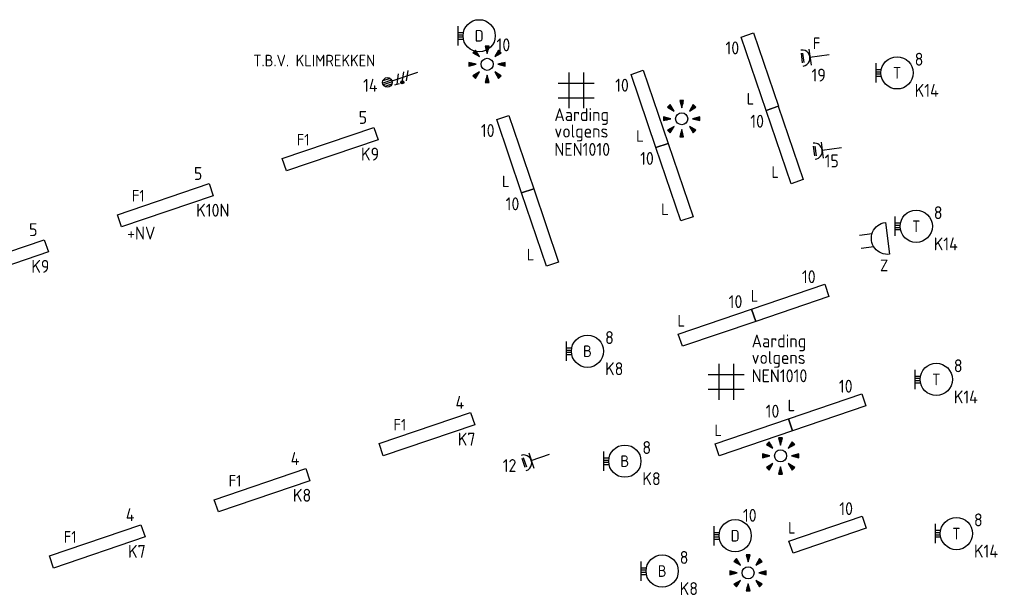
# Model space of a CAD drawing. Header units: millimetres. Extents: x -42616 to 81349, y -22301 to 100610.
# Tile 20 of 22: x 59857 to 75123, y 77112 to 86038. Entities that reach past the tile are written whole.
import ezdxf
from ezdxf.enums import TextEntityAlignment as Align

# ---------------------------------------------------------------- set-up
doc = ezdxf.new("R2010")
doc.units = ezdxf.units.MM
doc.header["$LTSCALE"] = 100
for name, color, linetype in [('EB63101-_ATTRIB', 2, 'Continuous'), ('EB63103-_ATTRIB', 2, 'Continuous'), ('EB63104-_ATTRIB', 2, 'Continuous'), ('EB6411--_ATTRIB', 2, 'Continuous'), ('EL62203-_KRACHT-WCD230', 3, 'Continuous'), ('EL62204-_KRACHT-ASP230', 3, 'Continuous'), ('EL62209-_KRACHT-ASP400', 3, 'Continuous'), ('EL63101-_LICHT-ARM', 3, 'Continuous'), ('EL63103-_LICHT-WCD230V', 3, 'Continuous'), ('EL6411--_DEURBEL', 3, 'Continuous')]:
    doc.layers.add(name, color=color, linetype=linetype)
doc.styles.add('NORATT', font='iso.shx')
doc.styles.add('NORDIM', font='isocp.shx')

# ---------------------------------------------------------------- blocks, each defined once
blk = doc.blocks.new('ES3G10')
for p, q in [((-3.25, -1.5), (-3.25, 1.5)), ((-3.25, 0.52), (-2.44, 0.52)), ((-3.25, 0.17), (-2.49, 0.17)), ((-3.25, -0.17), (-2.49, -0.17)), ((-3.25, -0.52), (-2.44, -0.52))]:
    blk.add_line(p, q)
blk.add_circle((0, 0), 2.5)
at = {"style": 'NORATT', "flags": 9}
blk.add_attdef('GELIJK', text='', height=1.8, dxfattribs=at).set_placement((3.5, 5), align=Align.MIDDLE_CENTER)
at = {"color": 6, "style": 'NORATT'}
for tag, flags, p in [('SCHAK', 8, (3.5, 2.75)), ('A_CODE', 8, (0, 0)), ('GROEP', 8, (-3.5, -2.75)), ('KAST', 9, (3.5, -2.75))]:
    blk.add_attdef(tag, text='', height=1.8, dxfattribs=dict(at, flags=flags)).set_placement(p, align=Align.MIDDLE)
blk = doc.blocks.new('EJ3P31')
at = {"color": 0}
blk.add_lwpolyline([(-7.5, -1), (-7.5, 1), (7.5, 1), (7.5, -1)], close=True, dxfattribs=at)
at = {"style": 'NORATT', "flags": 9}
blk.add_attdef('GELIJK', text='', height=1.8, dxfattribs=at).set_placement((3.5, 5), align=Align.MIDDLE_CENTER)
at = {"color": 0, "style": 'NORATT'}
for tag, flags, p in [('A_CODE', 8, (-3.5, 2.75)), ('SCHAK', 8, (3.5, 2.75)), ('GROEP', 8, (-3.5, -2.75)), ('KAST', 9, (3.5, -2.75))]:
    blk.add_attdef(tag, text='', height=1.8, dxfattribs=dict(at, flags=flags)).set_placement(p, align=Align.MIDDLE)
blk = doc.blocks.new('ES3W1L')
for p, q in [((1.25, 0), (-1.25, 0)), ((-0.75, 1.25), (0.75, 1.25)), ((-0.75, 1), (0.75, 1)), ((0, 0), (0, -3))]:
    blk.add_line(p, q)
blk.add_arc((0, 1.25), 1.25, 180, 0)
at = {"style": 'NORATT'}
for tag, flags, p in [('VERMOGEN', 9, (-2.5, 3)), ('GROEP', 8, (0, 3)), ('SCHAK', 8, (2.5, 3)), ('GELIJK', 9, (5, 3)), ('TAL', 8, (2.5, 3)), ('KAST', 9, (7, 3))]:
    blk.add_attdef(tag, text='', height=1.8, rotation=90, dxfattribs=dict(at, flags=flags)).set_placement(p, align=Align.MIDDLE_CENTER)
at = {"style": 'NORATT', "flags": 8}
blk.add_attdef('DOEL', text='', height=1.8, rotation=90, dxfattribs=at).set_placement((-2.5, 3), align=Align.MIDDLE_LEFT)
at = {"style": 'NORATT', "flags": 9}
blk.add_attdef('M_CODE', text='', height=1.8, dxfattribs=at).set_placement((0, 0), align=Align.MIDDLE_CENTER)
blk = doc.blocks.new('ES652141')
for p, q in [((-2.79, 2.51), (-2.26, 1.98)), ((-2.65, 2.65), (-1.59, 1.59)), ((-2.51, 2.79), (-1.98, 2.26)), ((-0.2, 3.75), (-0.2, 3)), ((0, 3.75), (0, 2.25)), ((0.2, 3.75), (0.2, 3)), ((2.65, 2.65), (1.59, 1.59)), ((2.51, 2.79), (1.98, 2.26)), ((2.79, 2.51), (2.26, 1.98)), ((-3.75, 0.2), (-3, 0.2)), ((-3.75, 0), (-2.25, 0)), ((3.75, 0), (2.25, 0)), ((3.75, 0.2), (3, 0.2)), ((-3.75, -0.2), (-3, -0.2)), ((-2.79, -2.51), (-2.26, -1.98)), ((-2.65, -2.65), (-1.59, -1.59)), ((2.65, -2.65), (1.59, -1.59)), ((2.79, -2.51), (2.26, -1.98)), ((3.75, -0.2), (3, -0.2)), ((-2.51, -2.79), (-1.98, -2.26)), ((-0.2, -3.75), (-0.2, -3)), ((0, -3.75), (0, -2.25)), ((0.2, -3.75), (0.2, -3)), ((2.51, -2.79), (1.98, -2.26))]:
    blk.add_line(p, q)
for points in [[(-1.59, 1.59), (-2.37, 2.93), (-2.93, 2.37)], [(0, 2.25), (0.4, 3.75), (-0.4, 3.75)], [(1.59, 1.59), (2.93, 2.37), (2.37, 2.93)], [(-2.25, 0), (-3.75, 0.4), (-3.75, -0.4)], [(2.25, 0), (3.75, -0.4), (3.75, 0.4)], [(-1.59, -1.59), (-2.93, -2.37), (-2.37, -2.93)], [(1.59, -1.59), (2.37, -2.93), (2.93, -2.37)], [(0, -2.25), (-0.4, -3.75), (0.4, -3.75)]]:
    blk.add_lwpolyline(points, close=True)
blk.add_circle((0, 0), 1.25)
at = {"style": 'NORATT'}
blk.add_attdef('NUMMER', text='', height=1.8, dxfattribs=at).set_placement((0, 5), align=Align.MIDDLE)
for tag, flags, p in [('CODE', 9, (1, 3.5)), ('PANEEL', 9, (0, 3)), ('GRP', 8, (0, -5)), ('RUIMTE', 9, (0, -7.5))]:
    blk.add_attdef(tag, text='', height=1.8, dxfattribs=dict(at, flags=flags)).set_placement(p, align=Align.MIDDLE_LEFT)
at = {"style": 'NORATT', "flags": 8}
blk.add_attdef('M_CODE', text='', height=1.8, dxfattribs=at).set_placement((0, 0), align=Align.MIDDLE_CENTER)
blk = doc.blocks.new('EJ3P21')
at = {"color": 0}
blk.add_lwpolyline([(-6, -1), (-6, 1), (6, 1), (6, -1)], close=True, dxfattribs=at)
at = {"style": 'NORATT'}
for tag, height, flags, p in [('GROEPI', 1.8, 9, (0, 9.5)), ('CODE', 3.5, 8, (0, 4.5)), ('GELIJK', 1.8, 9, (3.5, 5)), ('M_CODE', 1.8, 9, (0, 0)), ('VERMOGEN', 1.8, 9, (0, -5.5)), ('DOEL', 1.8, 9, (0, -7.5)), ('VERMOGENI', 1.8, 9, (0, -9.5)), ('DOELI', 1.8, 9, (0, -11.5))]:
    blk.add_attdef(tag, text='', height=height, dxfattribs=dict(at, flags=flags)).set_placement(p, align=Align.MIDDLE_CENTER)
at = {"style": 'NORATT', "flags": 9}
for tag in ['GELIJKI', 'TAL']:
    blk.add_attdef(tag, text='', height=1.8, rotation=90, dxfattribs=at).set_placement((5, 2.75), align=Align.MIDDLE_CENTER)
at = {"style": 'NORATT'}
for tag, flags, p in [('SCHAK', 8, (3.5, 2.8)), ('A_CODE', 8, (0, 0)), ('GROEP', 8, (-3.5, -2.8)), ('KAST', 9, (3.5, -2.8))]:
    blk.add_attdef(tag, text='', height=1.8, dxfattribs=dict(at, flags=flags)).set_placement(p, align=Align.MIDDLE)
blk = doc.blocks.new('ES081010')
at = {"color": 0}
for p, q in [((-1, 0), (-1, -2)), ((1, -2), (1, 0))]:
    blk.add_line(p, q, dxfattribs=at)
blk.add_lwpolyline([(-2.5, 2.25), (2.5, 2.25, -1)], format="xyb", close=True, dxfattribs=at)
at = {"color": 0, "style": 'NORATT', "flags": 8}
for tag, p in [('NUMMER', (0, 6.75)), ('SCHAK', (0, 4))]:
    blk.add_attdef(tag, text='', height=1.8, dxfattribs=at).set_placement(p, align=Align.MIDDLE)
at = {"style": 'NORATT'}
for tag, flags, p in [('PANEEL', 9, (0, 3)), ('CODE', 9, (1, 3.5)), ('GRP', 8, (0, -5)), ('RUIMTE', 9, (0, -7.5))]:
    blk.add_attdef(tag, text='', height=1.8, dxfattribs=dict(at, flags=flags)).set_placement(p, align=Align.MIDDLE_LEFT)
at = {"style": 'NORATT', "flags": 8}
blk.add_attdef('M_CODE', text='', height=1.8, dxfattribs=at).set_placement((0, 0), align=Align.MIDDLE_CENTER)
blk = doc.blocks.new('ES3X5')
at = {"color": 0}
for p, q in [((-0.45, 1.4), (-0.45, 2.6)), ((-0.15, 1.27), (-0.15, 2.73)), ((0.15, 1.27), (0.15, 2.73)), ((0.45, 1.4), (0.45, 2.6)), ((0, 1.25), (0, -3))]:
    blk.add_line(p, q, dxfattribs=at)
at = {"color": 1}
for p, q in [((-0.88, -0.38), (-0.88, 0.01)), ((-0.78, -0.42), (-0.78, 0.06)), ((-0.73, 1.04), (-0.73, 0.3)), ((-0.73, 0.67), (0.73, -0.07)), ((-0.69, -0.42), (-0.69, 0.06)), ((-0.59, -0.38), (-0.59, 0.01)), ((-0.73, -0.18), (0.73, -0.92)), ((-0.73, -0.88), (0.73, -1.62))]:
    blk.add_line(p, q, dxfattribs=at)
at = {"color": 0}
blk.add_circle((0, 2), 0.75, dxfattribs=at)
at = {"color": 1}
blk.add_circle((-0.73, -0.18), 0.245, dxfattribs=at)
at = {"style": 'NORATT'}
for tag, flags, p in [('VERMOGEN', 9, (-2.5, 4.5)), ('GROEP', 8, (0, 4.5)), ('SCHAK', 8, (2.5, 4.5)), ('KAST', 9, (7, 4.5)), ('DOEL', 8, (-2.5, 1))]:
    blk.add_attdef(tag, text='', height=1.8, rotation=90, dxfattribs=dict(at, flags=flags)).set_placement(p, align=Align.MIDDLE_LEFT)
for tag, flags, p in [('GELIJK', 9, (5, 4.5)), ('TAL', 8, (2.5, 4.5))]:
    blk.add_attdef(tag, text='', height=1.8, rotation=90, dxfattribs=dict(at, flags=flags)).set_placement(p, align=Align.MIDDLE_CENTER)
at = {"style": 'NORATT', "flags": 9}
blk.add_attdef('M_CODE', text='', height=1.8, dxfattribs=at).set_placement((0, 0), align=Align.MIDDLE_CENTER)

msp = doc.modelspace()

# ---------------------------------------------------------------- linework, layer by layer
at = {"layer": 'EL62204-_KRACHT-ASP230'}
for points in [[(68371, 85221), (68371, 84664)], [(68598, 85221), (68598, 84664)], [(68763, 85049), (68206, 85049)], [(68763, 84822), (68206, 84822)]]:
    msp.add_lwpolyline(points, dxfattribs=at)
at = {"layer": 'EL62204-_KRACHT-ASP230', "elevation": -16800}
for points in [[(70697, 80701), (70697, 80144)], [(70924, 80701), (70924, 80144)], [(71089, 80529), (70532, 80529)], [(71089, 80302), (70532, 80302)]]:
    msp.add_lwpolyline(points, dxfattribs=at)

# ---------------------------------------------------------------- block references
at = {"layer": 'EL62209-_KRACHT-ASP400'}
ref = msp.add_blockref('ES3X5', (65748, 85129), dxfattribs=dict(at, xscale=99.99999999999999, yscale=99.99999999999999, zscale=99.99999999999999, rotation=108.7506711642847))
ref.add_attrib('DOEL', 'T.B.V. KLIMREKKEN', dxfattribs={"layer": 'EB63104-_ATTRIB', "color": 1, "height": 180, "style": 'NORATT', "flags": 8}).set_placement((63479, 85404), align=Align.MIDDLE_LEFT)
at = {"layer": 'EL63101-_LICHT-ARM'}
ref = msp.add_blockref('ES3G10', (66981, 85788, 19400), dxfattribs=dict(at, xscale=100, yscale=100, zscale=100))
ref.add_attrib('A_CODE', 'D', dxfattribs={"layer": 'EB63101-_ATTRIB', "color": 1, "height": 180, "style": 'NORATT', "flags": 8}).set_placement((66981, 85788, 19400), align=Align.MIDDLE)
ref = msp.add_blockref('EJ3P21', (71333, 85232, 16800), dxfattribs=dict(at, xscale=99.99999999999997, yscale=99.99999999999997, zscale=99.99999999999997, rotation=108.8000000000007))
ref.add_attrib('A_CODE', 'L', dxfattribs={"layer": 'EB63101-_ATTRIB', "color": 1, "height": 180, "style": 'NORATT', "flags": 8}).set_placement((71186, 84812, 16800), align=Align.MIDDLE)
at = {"layer": 'EL63101-_LICHT-ARM', "xscale": 75, "yscale": 75, "zscale": 75}
for p in [(67104, 85346, -16800), (70121, 84502), (71654, 79274, -16800), (71150, 77461)]:
    msp.add_blockref('ES652141', p, dxfattribs=at)
at = {"layer": 'EL63101-_LICHT-ARM'}
ref = msp.add_blockref('ES3G10', (73460, 85213, 2400), dxfattribs=dict(at, xscale=100, yscale=100, zscale=100))
ref.add_attrib('A_CODE', 'T', dxfattribs={"layer": 'EB63101-_ATTRIB', "color": 1, "height": 180, "style": 'NORATT', "flags": 8}).set_placement((73460, 85213, 2400), align=Align.MIDDLE)
ref = msp.add_blockref('EJ3P21', (69623, 84654, 16800), dxfattribs=dict(at, xscale=99.99999999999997, yscale=99.99999999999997, zscale=99.99999999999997, rotation=108.8000000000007))
ref.add_attrib('A_CODE', 'L', dxfattribs={"layer": 'EB63101-_ATTRIB', "color": 1, "height": 180, "style": 'NORATT', "flags": 8}).set_placement((69475, 84234, 16800), align=Align.MIDDLE)
ref = msp.add_blockref('EJ3P21', (71717, 84095, 16800), dxfattribs=dict(at, xscale=99.99999999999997, yscale=99.99999999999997, zscale=99.99999999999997, rotation=108.8000000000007))
ref.add_attrib('A_CODE', 'L', dxfattribs={"layer": 'EB63101-_ATTRIB', "color": 1, "height": 180, "style": 'NORATT', "flags": 8}).set_placement((71570, 83675, 16800), align=Align.MIDDLE)
ref = msp.add_blockref('EJ3P21', (67541, 83952, 16800), dxfattribs=dict(at, xscale=99.99999999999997, yscale=99.99999999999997, zscale=99.99999999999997, rotation=108.8000000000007))
ref.add_attrib('A_CODE', 'L', dxfattribs={"layer": 'EB63101-_ATTRIB', "color": 1, "height": 180, "style": 'NORATT', "flags": 8}).set_placement((67393, 83532, 16800), align=Align.MIDDLE)
ref = msp.add_blockref('EJ3P31', (64671, 84030, 2600), dxfattribs=dict(at, xscale=100.0000000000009, yscale=100.0000000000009, zscale=100.0000000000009, rotation=18.80000000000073))
ref.add_attrib('A_CODE', 'F1', dxfattribs={"layer": 'EB63101-_ATTRIB', "color": 1, "height": 180, "style": 'NORATT', "flags": 8}).set_placement((64251, 84177, 2600), align=Align.MIDDLE)
ref = msp.add_blockref('EJ3P21', (70009, 83518, 16800), dxfattribs=dict(at, xscale=99.99999999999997, yscale=99.99999999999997, zscale=99.99999999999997, rotation=108.8000000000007))
ref.add_attrib('A_CODE', 'L', dxfattribs={"layer": 'EB63101-_ATTRIB', "color": 1, "height": 180, "style": 'NORATT', "flags": 8}).set_placement((69862, 83098, 16800), align=Align.MIDDLE)
ref = msp.add_blockref('EJ3P31', (62115, 83160, 2600), dxfattribs=dict(at, xscale=100.0000000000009, yscale=100.0000000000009, zscale=100.0000000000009, rotation=18.80000000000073))
ref.add_attrib('A_CODE', 'F1', dxfattribs={"layer": 'EB63101-_ATTRIB', "color": 1, "height": 180, "style": 'NORATT', "flags": 8}).set_placement((61695, 83307, 2600), align=Align.MIDDLE)
ref = msp.add_blockref('EJ3P21', (67925, 82815, 16800), dxfattribs=dict(at, xscale=99.99999999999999, yscale=99.99999999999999, zscale=99.99999999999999, rotation=108.8000000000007))
ref.add_attrib('A_CODE', 'L', dxfattribs={"layer": 'EB63101-_ATTRIB', "color": 1, "height": 180, "style": 'NORATT', "flags": 8}).set_placement((67777, 82395, 16800), align=Align.MIDDLE)
ref = msp.add_blockref('ES3G10', (73757, 82834, 2400), dxfattribs=dict(at, xscale=100, yscale=100, zscale=100))
ref.add_attrib('A_CODE', 'T', dxfattribs={"layer": 'EB63101-_ATTRIB', "color": 1, "height": 180, "style": 'NORATT', "flags": 8}).set_placement((73757, 82834, 2400), align=Align.MIDDLE)
ref = msp.add_blockref('EJ3P31', (59559, 82290, 2600), dxfattribs=dict(at, xscale=100.0000000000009, yscale=100.0000000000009, zscale=100.0000000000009, rotation=18.80000000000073))
ref.add_attrib('A_CODE', 'F1', dxfattribs={"layer": 'EB63101-_ATTRIB', "color": 1, "height": 180, "style": 'NORATT', "flags": 8}).set_placement((59139, 82437, 2600), align=Align.MIDDLE)
ref = msp.add_blockref('EJ3P21', (71804, 81648, 16800), dxfattribs=dict(at, xscale=99.99999999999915, yscale=99.99999999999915, zscale=99.99999999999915, rotation=198.8000000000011))
ref.add_attrib('A_CODE', 'L', dxfattribs={"layer": 'EB63101-_ATTRIB', "color": 1, "height": 180, "style": 'NORATT', "flags": 8}).set_placement((71250, 81756, 16800), align=Align.MIDDLE)
ref = msp.add_blockref('EJ3P21', (70668, 81261, 16800), dxfattribs=dict(at, xscale=99.99999999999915, yscale=99.99999999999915, zscale=99.99999999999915, rotation=198.8000000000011))
ref.add_attrib('A_CODE', 'L', dxfattribs={"layer": 'EB63101-_ATTRIB', "color": 1, "height": 180, "style": 'NORATT', "flags": 8}).set_placement((70114, 81369, 16800), align=Align.MIDDLE)
ref = msp.add_blockref('ES3G10', (68660, 80897, 16800), dxfattribs=dict(at, xscale=100, yscale=100, zscale=100))
ref.add_attrib('A_CODE', 'B', dxfattribs={"layer": 'EB63101-_ATTRIB', "color": 1, "height": 180, "style": 'NORATT', "flags": 8}).set_placement((68660, 80897, 16800), align=Align.MIDDLE)
ref = msp.add_blockref('ES3G10', (74068, 80460, 2400), dxfattribs=dict(at, xscale=100, yscale=100, zscale=100))
ref.add_attrib('A_CODE', 'T', dxfattribs={"layer": 'EB63101-_ATTRIB', "color": 1, "height": 180, "style": 'NORATT', "flags": 8}).set_placement((74068, 80460, 2400), align=Align.MIDDLE)
ref = msp.add_blockref('EJ3P21', (72376, 79949, 16800), dxfattribs=dict(at, xscale=99.99999999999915, yscale=99.99999999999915, zscale=99.99999999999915, rotation=198.8000000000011))
ref.add_attrib('A_CODE', 'L', dxfattribs={"layer": 'EB63101-_ATTRIB', "color": 1, "height": 180, "style": 'NORATT', "flags": 8}).set_placement((71822, 80057, 16800), align=Align.MIDDLE)
ref = msp.add_blockref('EJ3P31', (66171, 79611, 2600), dxfattribs=dict(at, xscale=100.0000000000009, yscale=100.0000000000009, zscale=100.0000000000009, rotation=18.80000000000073))
ref.add_attrib('A_CODE', 'F1', dxfattribs={"layer": 'EB63101-_ATTRIB', "color": 1, "height": 180, "style": 'NORATT', "flags": 8}).set_placement((65751, 79758, 2600), align=Align.MIDDLE)
ref = msp.add_blockref('EJ3P21', (71240, 79562, 16800), dxfattribs=dict(at, xscale=99.99999999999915, yscale=99.99999999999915, zscale=99.99999999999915, rotation=198.8000000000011))
ref.add_attrib('A_CODE', 'L', dxfattribs={"layer": 'EB63101-_ATTRIB', "color": 1, "height": 180, "style": 'NORATT', "flags": 8}).set_placement((70686, 79671, 16800), align=Align.MIDDLE)
ref = msp.add_blockref('ES3G10', (69239, 79192, 16800), dxfattribs=dict(at, xscale=100, yscale=100, zscale=100))
ref.add_attrib('A_CODE', 'B', dxfattribs={"layer": 'EB63101-_ATTRIB', "color": 1, "height": 180, "style": 'NORATT', "flags": 8}).set_placement((69239, 79192, 16800), align=Align.MIDDLE)
ref = msp.add_blockref('EJ3P31', (63615, 78741, 2600), dxfattribs=dict(at, xscale=100.0000000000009, yscale=100.0000000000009, zscale=100.0000000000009, rotation=18.80000000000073))
ref.add_attrib('A_CODE', 'F1', dxfattribs={"layer": 'EB63101-_ATTRIB', "color": 1, "height": 180, "style": 'NORATT', "flags": 8}).set_placement((63195, 78888, 2600), align=Align.MIDDLE)
ref = msp.add_blockref('EJ3P21', (72383, 78052, 16800), dxfattribs=dict(at, xscale=99.99999999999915, yscale=99.99999999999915, zscale=99.99999999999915, rotation=198.8000000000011))
ref.add_attrib('A_CODE', 'L', dxfattribs={"layer": 'EB63101-_ATTRIB', "color": 1, "height": 180, "style": 'NORATT', "flags": 8}).set_placement((71828, 78160, 16800), align=Align.MIDDLE)
ref = msp.add_blockref('ES3G10', (74380, 78069, 2400), dxfattribs=dict(at, xscale=100, yscale=100, zscale=100))
ref.add_attrib('A_CODE', 'T', dxfattribs={"layer": 'EB63101-_ATTRIB', "color": 1, "height": 180, "style": 'NORATT', "flags": 8}).set_placement((74380, 78069, 2400), align=Align.MIDDLE)
ref = msp.add_blockref('EJ3P31', (61059, 77870, 2600), dxfattribs=dict(at, xscale=100.0000000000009, yscale=100.0000000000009, zscale=100.0000000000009, rotation=18.80000000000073))
ref.add_attrib('A_CODE', 'F1', dxfattribs={"layer": 'EB63101-_ATTRIB', "color": 1, "height": 180, "style": 'NORATT', "flags": 8}).set_placement((60639, 78018, 2600), align=Align.MIDDLE)
ref = msp.add_blockref('ES3G10', (70950, 78036, 33600), dxfattribs=dict(at, xscale=100, yscale=100, zscale=100))
ref.add_attrib('A_CODE', 'D', dxfattribs={"layer": 'EB63101-_ATTRIB', "color": 1, "height": 180, "style": 'NORATT', "flags": 8}).set_placement((70950, 78036, 33600), align=Align.MIDDLE)
ref = msp.add_blockref('ES3G10', (69818, 77488, 16800), dxfattribs=dict(at, xscale=100, yscale=100, zscale=100))
ref.add_attrib('A_CODE', 'B', dxfattribs={"layer": 'EB63101-_ATTRIB', "color": 1, "height": 180, "style": 'NORATT', "flags": 8}).set_placement((69818, 77488, 16800), align=Align.MIDDLE)
at = {"layer": 'EL63103-_LICHT-WCD230V'}
ref = msp.add_blockref('ES3W1L', (72110, 85459, 6000), dxfattribs=dict(at, xscale=100, yscale=100, zscale=100, rotation=97.5000000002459))
ref.add_attrib('DOEL', 'F', dxfattribs={"layer": 'EB63103-_ATTRIB', "color": 1, "height": 180, "style": 'NORATT', "flags": 8}).set_placement((72271, 85671, 6000), align=Align.MIDDLE_RIGHT)
for p, xscale, yscale, zscale, rotation in [((72300, 84016, 1050), 100, 100, 100, 97.50000000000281), ((67789, 79204, 1050), 99.99999999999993, 99.99999999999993, 99.99999999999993, 108.750229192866)]:
    msp.add_blockref('ES3W1L', p, dxfattribs=dict(at, xscale=xscale, yscale=yscale, zscale=zscale, rotation=rotation))
at = {"layer": 'EL6411--_DEURBEL'}
ref = msp.add_blockref('ES081010', (73089, 82618, 16800), dxfattribs=dict(at, xscale=100, yscale=100, zscale=100, rotation=277.4999999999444))
ref.add_attrib('SCHAK', 'Z', dxfattribs={"layer": 'EB6411--_ATTRIB', "color": 1, "height": 180, "style": 'NORATT', "flags": 8}).set_placement((73260, 82227, 16800), align=Align.MIDDLE)

# ---------------------------------------------------------------- texts
at = {"layer": 'EL62203-_KRACHT-WCD230', "color": 7, "style": 'NORDIM'}
for s, p in [('19', (72133, 85078, -16600)), ('15', (72336, 83748, -16600)), ('12', (67346, 79024, -16600))]:
    msp.add_text(s, height=200, dxfattribs=at).set_placement(p)
at = {"layer": 'EL62209-_KRACHT-ASP400', "color": 7, "style": 'NORDIM'}
msp.add_text('14', height=200, dxfattribs=at).set_placement((65181, 84920, -22600))
at = {"layer": 'EL63101-_LICHT-ARM', "color": 1, "style": 'NORDIM'}
for s, p in [('10', (67250, 85547, 200)), ('10', (70800, 85500, 5871)), ('8', (73733, 85324)), ('10', (69089, 84922, 5871)), ('K14', (73733, 84841)), ('5', (65113, 84422, -2400)), ('Aarding', (68147, 84466)), ('10', (67007, 84219, 5871)), ('volgens', (68147, 84210)), ('10', (71184, 84363, 5871)), ('NEN1010', (68147, 83926)), ('K9', (65149, 83853)), ('10', (69476, 83786, 5871)), ('5', (62558, 83552, -2400)), ('10', (67391, 83082, 5871)), ('K10N', (62593, 82983)), ('8', (74029, 82945)), ('5', (60002, 82682, -2400)), ('+NV', (61523, 82628)), ('K14', (74029, 82461)), ('K9', (60037, 82113)), ('10', (71985, 81952, 5871)), ('10', (70849, 81566, 5871)), ('8', (68933, 81008, 14400)), ('Aarding', (71205, 80956, -16800)), ('volgens', (71205, 80700, -16800)), ('8', (74340, 80571)), ('K8', (68933, 80525, 14400)), ('NEN1010', (71205, 80416, -16800)), ('10', (72558, 80254, 5871)), ('4', (66614, 80003, -2400)), ('K14', (74340, 80088)), ('10', (71422, 79867, 5871)), ('K7', (66649, 79433)), ('8', (69511, 79303, 14400)), ('4', (64058, 79133, -2400)), ('K8', (69511, 78820, 14400)), ('K8', (64093, 78563)), ('10', (72564, 78356, 5871)), ('4', (61502, 78262, -2400)), ('10', (71070, 78252, -8329)), ('8', (74652, 78181)), ('K7', (61537, 77693)), ('K14', (74652, 77697)), ('8', (70090, 77599, 14400)), ('K8', (70090, 77116, 14400))]:
    msp.add_text(s, height=200, dxfattribs=at).set_placement(p)

doc.saveas('drawing.dxf')
